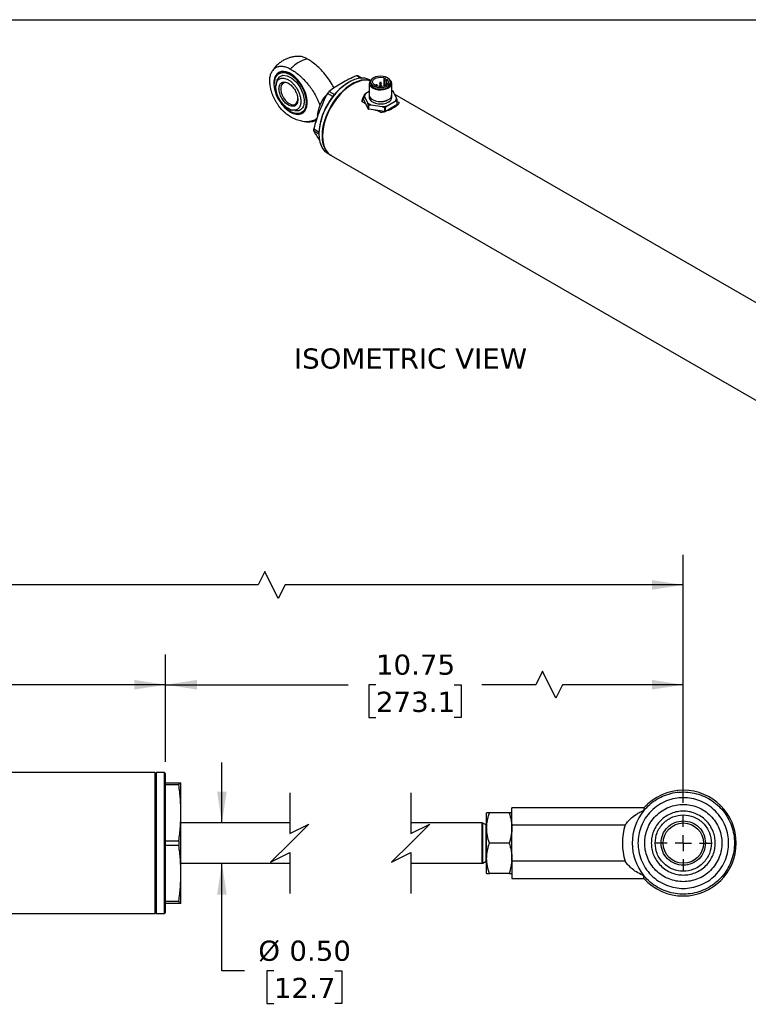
# Model space of a CAD drawing. Header units: inches. Extents: x 0.7 to 32.2, y 0.7 to 24.8.
# Tile 4 of 5: x 17.3 to 26.3, y 12.5 to 24.8. Entities that reach past the tile are written whole.
import ezdxf

# ---------------------------------------------------------------- set-up
doc = ezdxf.new("R2010")
doc.units = ezdxf.units.IN
doc.header["$LTSCALE"] = 3
doc.header["$MEASUREMENT"] = 0
doc.linetypes.add('SLD-Center', pattern=[0.75, 0.6, -0.05, 0.05, -0.05])
doc.linetypes.add('SLD-Solid', pattern=[0])
doc.layers.add('CENTER', color=40, linetype='SLD-Center')
doc.layers.add('DIMENSIONS', color=140, linetype='SLD-Solid', lineweight=25)
doc.layers.add('TEXT', color=140, linetype='SLD-Solid', lineweight=25)
doc.styles.add('SLDTEXTSTYLE0', font='VERDANA.TTF')
doc.dimstyles.new('SLDDIMSTYLE0', dxfattribs={"dimtxt": 0.254883, "dimasz": 0.39, "dimexe": 0, "dimexo": 0.0625, "dimgap": 0.063721, "dimtad": 0, "dimtih": 1, "dimtoh": 1, "dimrnd": 1e-09, "dimzin": 12, "dimdsep": 46, "dimtxsty": 'SLDTEXTSTYLE0', "dimsah": 1, "dimcen": 0.09, "dimadec": 0, "dimazin": 3, "dimtfac": 1, "dimtofl": 0, "dimtmove": 0, "dimatfit": 3, "dimfxl": 0, "dimfrac": 2, "dimtolj": 1, "dimtzin": 12, "dimarcsym": 0})
doc.dimstyles.new('SLDDIMSTYLE1', dxfattribs={"dimtxt": 0.254883, "dimasz": 0.39, "dimexe": 0, "dimexo": 0.0625, "dimgap": 0.063721, "dimtad": 0, "dimtih": 1, "dimtoh": 1, "dimrnd": 1e-09, "dimzin": 4, "dimdsep": 46, "dimtxsty": 'SLDTEXTSTYLE0', "dimsah": 1, "dimcen": 0.09, "dimadec": 0, "dimazin": 1, "dimtfac": 1, "dimtofl": 0, "dimtmove": 0, "dimatfit": 3, "dimfxl": 0, "dimfrac": 2, "dimtolj": 1, "dimtzin": 12, "dimarcsym": 0})
doc.dimstyles.new('SLDDIMSTYLE5', dxfattribs={"dimtxt": 0.254883, "dimasz": 0.39, "dimexe": 0, "dimexo": 0.0625, "dimgap": 0.063721, "dimtad": 0, "dimtih": 1, "dimtoh": 1, "dimrnd": 1e-09, "dimzin": 0, "dimdsep": 46, "dimtxsty": 'SLDTEXTSTYLE0', "dimsah": 1, "dimcen": 0.09, "dimadec": 0, "dimazin": 0, "dimtfac": 1, "dimtmove": 0, "dimatfit": 0, "dimfxl": 0, "dimfrac": 2, "dimtolj": 1, "dimtzin": 12, "dimarcsym": 0})

# ---------------------------------------------------------------- blocks, each defined once
blk = doc.blocks.new('_D')
at = {"layer": 'DIMENSIONS'}
for p, q in [((19.074, 15.543), (19.074, 16.873)), ((25.492, 15.034), (25.492, 16.873)), ((23.745, 16.665), (23.662, 16.498)), ((23.912, 16.332), (23.745, 16.665)), ((19.074, 16.498), (21.335, 16.498)), ((21.681, 16.498), (21.595, 16.498)), ((21.595, 16.498), (21.595, 16.093)), ((22.65, 16.498), (22.736, 16.498)), ((22.736, 16.498), (22.736, 16.093)), ((23.662, 16.498), (22.996, 16.498)), ((23.995, 16.498), (23.912, 16.332)), ((25.492, 16.498), (23.995, 16.498)), ((21.595, 16.093), (21.681, 16.093)), ((22.736, 16.093), (22.65, 16.093))]:
    blk.add_line(p, q, dxfattribs=at)
for points in [[(19.074, 16.498), (19.464, 16.438), (19.464, 16.558)], [(25.492, 16.498), (25.102, 16.558), (25.102, 16.438)]]:
    blk.add_solid(points, dxfattribs=at)
at = {"layer": 'DIMENSIONS', "char_height": 0.25, "attachment_point": 1, "style": 'SLDTEXTSTYLE0'}
for s, insert in [('10.75', (21.681, 16.873)), ('273.1', (21.681, 16.411))]:
    blk.add_mtext(s, dxfattribs=dict(at, insert=insert))
blk = doc.blocks.new('_D_1')
at = {"layer": 'DIMENSIONS'}
for p, q in [((5.574, 15.543), (5.574, 16.873)), ((19.074, 15.543), (19.074, 16.873)), ((5.574, 16.498), (11.711, 16.498)), ((12.056, 16.498), (11.97, 16.498)), ((11.97, 16.498), (11.97, 16.093)), ((13.025, 16.498), (13.111, 16.498)), ((13.111, 16.498), (13.111, 16.093)), ((19.074, 16.498), (13.371, 16.498)), ((11.97, 16.093), (12.056, 16.093)), ((13.111, 16.093), (13.025, 16.093))]:
    blk.add_line(p, q, dxfattribs=at)
for points in [[(5.574, 16.498), (5.964, 16.438), (5.964, 16.558)], [(19.074, 16.498), (18.684, 16.558), (18.684, 16.438)]]:
    blk.add_solid(points, dxfattribs=at)
at = {"layer": 'DIMENSIONS', "char_height": 0.25, "attachment_point": 1, "style": 'SLDTEXTSTYLE0'}
for s, insert in [('13.50', (12.056, 16.873)), ('342.9', (12.056, 16.411))]:
    blk.add_mtext(s, dxfattribs=dict(at, insert=insert))
blk = doc.blocks.new('_D_5')
at = {"layer": 'DIMENSIONS'}
for p, q in [((19.772, 14.783), (19.772, 15.533)), ((19.772, 12.949), (19.772, 14.284)), ((20.052, 12.949), (19.772, 12.949)), ((20.416, 12.949), (20.33, 12.949)), ((20.33, 12.949), (20.33, 12.544)), ((21.173, 12.949), (21.259, 12.949)), ((21.259, 12.949), (21.259, 12.544)), ((20.33, 12.544), (20.416, 12.544)), ((21.259, 12.544), (21.173, 12.544))]:
    blk.add_line(p, q, dxfattribs=at)
for points in [[(19.772, 14.783), (19.832, 15.173), (19.712, 15.173)], [(19.772, 14.284), (19.712, 13.894), (19.832, 13.894)]]:
    blk.add_solid(points, dxfattribs=at)
at = {"layer": 'DIMENSIONS', "char_height": 0.25, "attachment_point": 1, "style": 'SLDTEXTSTYLE0'}
for s, insert in [('%%c', (20.223, 13.323)), ('0.50', (20.608, 13.323)), ('12.7', (20.416, 12.861))]:
    blk.add_mtext(s, dxfattribs=dict(at, insert=insert))
blk = doc.blocks.new('_D_6')
at = {"layer": 'DIMENSIONS'}
for p, q in [((4.134, 15.034), (4.134, 18.112)), ((25.492, 15.034), (25.492, 18.112)), ((20.304, 17.903), (20.221, 17.737)), ((20.471, 17.57), (20.304, 17.903)), ((4.134, 17.737), (14.453, 17.737)), ((14.799, 17.737), (14.713, 17.737)), ((14.713, 17.737), (14.713, 17.331)), ((15.768, 17.737), (15.854, 17.737)), ((15.854, 17.737), (15.854, 17.331)), ((20.221, 17.737), (16.113, 17.737)), ((20.554, 17.737), (20.471, 17.57)), ((25.492, 17.737), (20.554, 17.737)), ((14.713, 17.331), (14.799, 17.331)), ((15.854, 17.331), (15.768, 17.331))]:
    blk.add_line(p, q, dxfattribs=at)
for points in [[(4.134, 17.737), (4.524, 17.677), (4.524, 17.797)], [(25.492, 17.737), (25.102, 17.797), (25.102, 17.677)]]:
    blk.add_solid(points, dxfattribs=at)
at = {"layer": 'DIMENSIONS', "char_height": 0.25, "attachment_point": 1, "style": 'SLDTEXTSTYLE0'}
for s, insert in [('25.69', (14.799, 18.111)), ('652.6', (14.799, 17.649))]:
    blk.add_mtext(s, dxfattribs=dict(at, insert=insert))
blk = doc.blocks.new('SW_CENTERMARKSYMBOL_1')
at = {"layer": 'CENTER', "color": 0}
for p, q in [((0, 0.2), (0, 0.35)), ((-0.2, 0), (-0.351, 0)), ((0, 0), (-0.1, 0)), ((0, 0), (0, 0.1)), ((0, 0), (0, -0.1)), ((0, 0), (0.1, 0)), ((0.2, 0), (0.35, 0)), ((0, -0.2), (0, -0.351))]:
    blk.add_line(p, q, dxfattribs=at)

msp = doc.modelspace()

# ---------------------------------------------------------------- linework, layer by layer
for p, q in [((20.421, 23.96), (20.421, 23.954)), ((21.346, 23.975), (21.339, 23.971)), ((21.493, 24.024), (21.44, 24.055)), ((21.461, 24.053), (21.509, 24.025)), ((21.599, 23.96), (21.599, 23.815)), ((21.614, 23.997), (21.608, 24.001)), ((21.615, 23.978), (21.615, 23.96)), ((21.729, 23.963), (21.729, 23.934)), ((21.748, 23.934), (21.748, 23.963)), ((21.799, 24.023), (21.778, 24.011)), ((21.778, 24.011), (21.795, 24.001)), ((21.778, 24.011), (21.778, 23.926)), ((21.795, 24.001), (21.816, 24.013)), ((21.795, 23.94), (21.795, 24.001)), ((21.816, 23.943), (21.816, 24.013)), ((21.861, 23.96), (21.861, 23.978)), ((21.877, 23.815), (21.877, 23.96)), ((21.146, 23.795), (21.079, 23.833)), ((21.1, 23.859), (21.166, 23.821)), ((21.599, 23.859), (21.555, 23.834)), ((21.679, 23.934), (21.679, 23.932)), ((21.697, 23.926), (21.697, 23.934)), ((21.729, 23.934), (21.729, 23.921)), ((21.748, 23.921), (21.748, 23.934)), ((21.779, 23.934), (21.779, 23.926)), ((21.798, 23.932), (21.798, 23.934)), ((21.896, 23.861), (21.877, 23.871)), ((21.901, 23.854), (21.877, 23.868)), ((21.938, 23.775), (21.901, 23.854)), ((21.048, 23.795), (21.071, 23.816)), ((21.058, 23.789), (21.048, 23.795)), ((21.554, 23.707), (21.51, 23.732)), ((21.531, 23.756), (21.531, 23.804)), ((21.583, 23.645), (21.531, 23.756)), ((21.538, 23.798), (21.575, 23.719)), ((21.598, 23.815), (21.598, 23.786)), ((21.821, 23.681), (21.921, 23.739)), ((21.879, 23.786), (21.879, 23.815)), ((27.274, 20.73), (21.915, 23.823)), ((21.941, 23.741), (21.941, 23.692)), ((21.945, 23.701), (21.945, 23.749)), ((21.945, 23.737), (21.966, 23.725)), ((20.619, 23.611), (20.625, 23.607)), ((21.583, 23.693), (21.583, 23.645)), ((21.593, 23.639), (21.593, 23.687)), ((21.786, 23.609), (21.593, 23.639)), ((21.621, 23.692), (21.758, 23.671)), ((21.744, 23.597), (21.701, 23.622)), ((21.786, 23.657), (21.786, 23.609)), ((21.941, 23.692), (21.8, 23.611)), ((21.8, 23.611), (21.8, 23.659)), ((20.96, 23.556), (20.957, 23.558)), ((20.959, 23.553), (20.957, 23.558)), ((20.91, 23.395), (20.975, 23.358)), ((20.974, 23.33), (20.91, 23.367)), ((20.974, 23.339), (20.974, 23.332)), ((21.083, 23.091), (21.121, 23.069)), ((21.128, 23.065), (26.749, 19.82)), ((18.944, 15.408), (6.89, 15.408)), ((18.959, 15.408), (18.944, 15.393)), ((18.944, 13.658), (18.944, 15.408)), ((19.059, 15.408), (18.959, 15.408)), ((18.959, 13.658), (18.959, 15.408)), ((19.074, 15.393), (19.059, 15.408)), ((19.059, 13.658), (19.059, 15.408)), ((19.074, 13.673), (19.074, 15.393)), ((19.074, 15.283), (19.237, 15.283)), ((19.237, 15.283), (19.264, 15.283)), ((19.237, 15.283), (19.237, 15.255)), ((19.264, 14.908), (19.264, 15.283)), ((19.237, 15.255), (19.074, 15.255)), ((19.264, 14.158), (19.264, 14.908)), ((23.088, 14.908), (23.054, 14.908)), ((23.054, 14.721), (23.054, 14.908)), ((23.333, 14.908), (23.088, 14.908)), ((23.367, 14.908), (23.333, 14.908)), ((25.003, 14.971), (23.367, 14.971)), ((23.367, 14.759), (23.367, 14.971)), ((25.003, 14.971), (25.003, 14.938)), ((20.612, 14.783), (19.264, 14.783)), ((23, 14.783), (22.112, 14.783)), ((23, 14.284), (23, 14.783)), ((23.046, 14.758), (23.008, 14.781)), ((23.008, 14.533), (23.008, 14.781)), ((23.054, 14.758), (23.046, 14.758)), ((23.046, 14.533), (23.046, 14.758)), ((23.054, 14.346), (23.054, 14.721)), ((23.367, 14.759), (24.771, 14.759)), ((23.367, 14.308), (23.367, 14.759)), ((19.074, 14.562), (19.237, 14.562)), ((19.237, 14.562), (19.237, 14.505)), ((19.237, 14.505), (19.074, 14.505)), ((23.008, 14.286), (23.008, 14.533)), ((23.046, 14.308), (23.046, 14.533)), ((23.333, 14.533), (23.088, 14.533)), ((23.008, 14.286), (23.046, 14.308)), ((23.046, 14.308), (23.054, 14.308)), ((23.054, 14.158), (23.054, 14.346)), ((23.367, 14.308), (23.367, 14.096)), ((24.771, 14.308), (23.367, 14.308)), ((19.264, 14.284), (20.612, 14.284)), ((22.112, 14.284), (23, 14.284)), ((19.264, 13.783), (19.264, 14.158)), ((23.054, 14.158), (23.088, 14.158)), ((23.333, 14.158), (23.088, 14.158)), ((23.333, 14.158), (23.367, 14.158)), ((23.367, 14.096), (25.003, 14.096)), ((25.003, 14.096), (25.003, 14.129)), ((19.074, 13.812), (19.237, 13.812)), ((19.237, 13.812), (19.237, 13.783)), ((19.237, 13.783), (19.074, 13.783)), ((19.264, 13.783), (19.237, 13.783)), ((5.694, 13.658), (18.944, 13.658)), ((18.944, 13.673), (18.959, 13.658)), ((18.959, 13.658), (19.059, 13.658)), ((19.059, 13.658), (19.074, 13.673))]:
    msp.add_line(p, q)
at = {"flags": 128}
for points in [[(20.622, 23.602), (20.657, 23.585), (20.691, 23.576), (20.723, 23.574), (20.752, 23.58), (20.778, 23.594), (20.798, 23.614), (20.814, 23.641), (20.824, 23.674), (20.829, 23.712), (20.827, 23.753), (20.82, 23.797), (20.807, 23.842), (20.789, 23.887), (20.765, 23.931), (20.738, 23.972), (20.707, 24.009), (20.674, 24.042), (20.64, 24.069), (20.605, 24.089), (20.57, 24.102), (20.537, 24.108), (20.506, 24.106), (20.479, 24.096), (20.456, 24.079), (20.438, 24.055), (20.425, 24.025), (20.417, 23.99), (20.416, 23.95), (20.42, 23.907), (20.43, 23.863), (20.446, 23.817), (20.467, 23.773), (20.492, 23.73), (20.521, 23.691), (20.553, 23.656), (20.587, 23.626), (20.622, 23.602)], [(20.625, 24.078), (20.599, 24.091), (20.566, 24.102), (20.534, 24.106), (20.504, 24.102), (20.478, 24.091), (20.456, 24.072), (20.44, 24.047), (20.428, 24.016), (20.422, 23.98), (20.421, 23.96)], [(20.619, 24.068), (20.654, 24.044), (20.687, 24.015), (20.718, 23.98), (20.747, 23.941), (20.771, 23.899), (20.791, 23.855), (20.805, 23.81), (20.814, 23.766), (20.817, 23.725), (20.814, 23.687), (20.805, 23.654), (20.791, 23.626), (20.771, 23.605), (20.747, 23.591), (20.718, 23.584), (20.687, 23.585), (20.654, 23.594), (20.619, 23.611), (20.585, 23.634), (20.552, 23.664), (20.52, 23.699), (20.492, 23.738), (20.468, 23.78), (20.448, 23.824), (20.433, 23.868), (20.424, 23.912), (20.421, 23.954), (20.424, 23.991), (20.433, 24.025), (20.448, 24.052), (20.468, 24.074), (20.492, 24.088), (20.52, 24.094), (20.552, 24.093), (20.585, 24.084), (20.619, 24.068)], [(20.456, 23.996), (20.457, 23.999), (20.485, 24.041), (20.528, 24.061), (20.582, 24.055), (20.639, 24.025), (20.695, 23.975), (20.742, 23.908), (20.775, 23.835), (20.791, 23.761), (20.792, 23.74), (20.792, 23.74)], [(20.606, 23.955), (20.581, 23.966), (20.557, 23.969), (20.536, 23.964), (20.519, 23.952), (20.507, 23.933), (20.501, 23.908), (20.501, 23.878), (20.507, 23.846), (20.519, 23.813), (20.536, 23.781), (20.557, 23.752), (20.581, 23.727), (20.606, 23.709), (20.632, 23.698), (20.656, 23.695), (20.677, 23.699), (20.694, 23.712), (20.706, 23.731), (20.712, 23.756), (20.713, 23.77)], [(21.608, 24.001), (21.582, 24.013), (21.545, 24.023), (21.504, 24.025), (21.46, 24.02), (21.415, 24.007), (21.369, 23.987), (21.322, 23.96), (21.276, 23.927), (21.231, 23.887), (21.188, 23.843), (21.147, 23.793), (21.109, 23.74), (21.075, 23.683), (21.045, 23.624), (21.02, 23.565), (21.001, 23.504), (20.986, 23.445), (20.977, 23.387), (20.974, 23.332), (20.977, 23.28), (20.986, 23.232), (21.001, 23.189), (21.02, 23.152), (21.045, 23.121), (21.075, 23.096), (21.083, 23.091)], [(21.612, 23.994), (21.583, 24.001), (21.542, 24.003), (21.499, 23.998), (21.453, 23.985), (21.407, 23.965), (21.361, 23.938), (21.314, 23.905), (21.269, 23.865), (21.226, 23.82), (21.185, 23.771), (21.147, 23.718), (21.113, 23.661), (21.084, 23.602), (21.059, 23.543), (21.039, 23.482), (21.024, 23.423), (21.016, 23.365), (21.013, 23.31), (21.016, 23.257), (21.024, 23.21), (21.039, 23.167), (21.059, 23.13), (21.084, 23.098), (21.113, 23.074), (21.125, 23.067)], [(21.611, 23.992), (21.589, 23.997), (21.548, 23.999), (21.505, 23.994), (21.46, 23.981), (21.414, 23.961), (21.367, 23.935), (21.321, 23.901), (21.276, 23.862), (21.232, 23.817), (21.191, 23.767), (21.154, 23.714), (21.12, 23.657), (21.09, 23.599), (21.065, 23.539), (21.045, 23.479), (21.031, 23.419), (21.022, 23.361), (21.019, 23.306), (21.022, 23.254), (21.031, 23.206), (21.045, 23.163), (21.065, 23.126), (21.09, 23.095), (21.12, 23.07), (21.128, 23.065)], [(21.628, 24.009), (21.61, 23.992), (21.6, 23.972), (21.599, 23.952), (21.607, 23.933), (21.623, 23.915), (21.646, 23.9), (21.675, 23.888), (21.708, 23.881), (21.742, 23.879), (21.777, 23.883), (21.809, 23.891), (21.837, 23.903)], [(21.825, 23.928), (21.844, 23.942), (21.857, 23.959), (21.861, 23.978), (21.857, 23.996), (21.844, 24.013), (21.825, 24.028), (21.8, 24.039), (21.77, 24.046), (21.738, 24.049), (21.706, 24.046), (21.677, 24.039), (21.651, 24.028), (21.632, 24.013), (21.619, 23.996), (21.615, 23.978), (21.619, 23.959), (21.632, 23.942), (21.651, 23.928), (21.677, 23.916), (21.706, 23.909), (21.738, 23.907), (21.77, 23.909), (21.8, 23.916), (21.825, 23.928)], [(21.615, 23.96), (21.619, 23.942), (21.632, 23.924), (21.651, 23.91), (21.677, 23.898), (21.706, 23.891), (21.738, 23.889), (21.77, 23.891), (21.8, 23.898), (21.825, 23.91)], [(21.816, 24.013), (21.83, 23.998), (21.837, 23.981), (21.834, 23.964), (21.823, 23.948), (21.804, 23.935), (21.779, 23.926), (21.75, 23.921), (21.72, 23.922), (21.692, 23.927), (21.668, 23.938), (21.651, 23.951), (21.641, 23.968), (21.64, 23.985), (21.648, 24.001), (21.664, 24.016), (21.687, 24.027), (21.715, 24.033), (21.744, 24.035), (21.773, 24.031), (21.799, 24.023)], [(21.731, 23.959), (21.729, 23.961), (21.729, 23.963)], [(21.748, 23.963), (21.748, 23.963), (21.747, 23.961), (21.745, 23.959), (21.742, 23.958), (21.738, 23.958), (21.734, 23.958), (21.731, 23.959)], [(21.837, 23.903), (21.858, 23.919), (21.872, 23.937), (21.877, 23.957), (21.874, 23.977), (21.862, 23.996), (21.848, 24.009)], [(21.599, 23.826), (21.598, 23.808), (21.606, 23.788), (21.622, 23.77), (21.645, 23.754), (21.674, 23.743), (21.707, 23.736), (21.743, 23.734), (21.777, 23.737), (21.81, 23.745), (21.837, 23.758)], [(21.68, 23.932), (21.679, 23.932), (21.679, 23.934)], [(21.697, 23.934), (21.697, 23.934), (21.697, 23.932), (21.695, 23.931), (21.692, 23.929), (21.688, 23.929), (21.687, 23.929)], [(21.748, 23.934), (21.748, 23.934), (21.747, 23.932), (21.745, 23.931), (21.742, 23.929), (21.738, 23.929), (21.734, 23.929), (21.731, 23.931), (21.729, 23.932), (21.729, 23.934)], [(21.782, 23.931), (21.779, 23.932), (21.779, 23.934)], [(20.625, 23.607), (20.634, 23.603), (20.668, 23.588), (20.701, 23.58), (20.732, 23.581), (20.76, 23.588), (20.784, 23.603), (20.803, 23.625), (20.817, 23.653), (20.826, 23.687), (20.829, 23.725)], [(21.598, 23.786), (21.598, 23.779), (21.606, 23.759), (21.622, 23.741), (21.645, 23.725), (21.674, 23.714), (21.707, 23.707), (21.743, 23.705), (21.777, 23.708), (21.81, 23.716), (21.837, 23.729)], [(21.599, 23.815), (21.599, 23.808), (21.607, 23.788), (21.623, 23.77), (21.646, 23.755), (21.675, 23.744), (21.708, 23.737), (21.742, 23.735), (21.777, 23.738), (21.809, 23.746), (21.837, 23.758)]]:
    msp.add_lwpolyline(points, dxfattribs=at)
msp.add_circle((25.492, 14.533), 0.25)
for centre, radius, start, end in [((20.973, 23.812), 0.479, 120.6902, 137.0439), ((20.868, 23.993), 0.27, 97.2121, 121.2266), ((21.763, 23.305), 0.789, 122.4546, 177.5508), ((21.432, 23.85), 0.205, 81.9467, 87.8343), ((21.8, 23.966), 0.0617, 294.3096, 354.3702), ((21.732, 23.329), 0.825, 140.0404, 142.3705), ((21.788, 23.943), 0.0144, 242.664, 272.6026), ((21.794, 23.935), 0.00371, 317.8668, 358.5918), ((21.813, 23.818), 0.0645, 291.8525, 7.1391), ((21.602, 23.725), 0.0924, 140.5954, 175.5284), ((21.612, 23.772), 0.0868, 151.9996, 156.1309), ((21.811, 23.82), 0.0671, 292.8864, 355.7934), ((21.811, 23.791), 0.0677, 292.8864, 355.7934), ((21.866, 23.781), 0.0856, 331.975, 338.228), ((21.688, 23.863), 0.2, 238.2297, 241.7756), ((21.688, 23.815), 0.2, 238.2297, 241.7756), ((21.741, 23.998), 0.344, 277.5559, 280.0302), ((21.74, 23.951), 0.346, 277.5596, 279.2682), ((21.866, 23.733), 0.0856, 331.975, 338.228), ((21.39, 23.381), 0.481, 178.3307, 181.6693), ((25.492, 14.533), 0.656, 90.0001, 138.1701), ((25.492, 14.533), 0.656, 270, 90), ((25.492, 14.533), 0.634, 140.3905, 219.6095), ((23, 14.768), 0.015, 59.9972, 90.0022), ((25.492, 14.533), 0.755, 162.6287, 197.3713), ((23, 14.299), 0.015, 269.9972, 300.0031), ((25.492, 14.533), 0.656, 221.8299, 269.9999)]:
    msp.add_arc(centre, radius, start, end)
for points, knots in [([(20.714, 24.295), (20.701, 24.294), (20.68, 24.293), (20.647, 24.288), (20.614, 24.279), (20.575, 24.266), (20.535, 24.246), (20.496, 24.221), (20.458, 24.19), (20.423, 24.153), (20.405, 24.125), (20.395, 24.111)], [0, 0, 0, 0, 0.103231, 0.163008, 0.26305, 0.369366, 0.485399, 0.6083, 0.736452, 0.868464, 1, 1, 1, 1]), ([(20.834, 24.261), (20.82, 24.268), (20.791, 24.283), (20.75, 24.295), (20.725, 24.295), (20.714, 24.295)], [0, 0, 0, 0, 0.340027, 0.689914, 1, 1, 1, 1]), ([(21.161, 23.901), (21.151, 23.921), (21.126, 23.967), (21.079, 24.037), (21.021, 24.108), (20.957, 24.172), (20.895, 24.223), (20.853, 24.249), (20.834, 24.261)], [0, 0, 0, 0, 0.12433, 0.301267, 0.483229, 0.663799, 0.848688, 1, 1, 1, 1]), ([(20.622, 23.544), (20.605, 23.554), (20.589, 23.565), (20.564, 23.585), (20.556, 23.592), (20.54, 23.607), (20.532, 23.615), (20.508, 23.64), (20.493, 23.657), (20.472, 23.686), (20.466, 23.696), (20.453, 23.716), (20.446, 23.726), (20.428, 23.756), (20.418, 23.778), (20.404, 23.81), (20.399, 23.821), (20.391, 23.843), (20.384, 23.864), (20.379, 23.886), (20.374, 23.907), (20.372, 23.918), (20.367, 23.95), (20.365, 23.97), (20.365, 23.999), (20.365, 24.009), (20.367, 24.027), (20.368, 24.036), (20.373, 24.062), (20.378, 24.077), (20.388, 24.099), (20.391, 24.106), (20.399, 24.118), (20.404, 24.124), (20.418, 24.14), (20.428, 24.149), (20.452, 24.163), (20.465, 24.168), (20.486, 24.172), (20.493, 24.173), (20.508, 24.173), (20.516, 24.173), (20.539, 24.171), (20.555, 24.167), (20.588, 24.156), (20.605, 24.148), (20.622, 24.138)], [0, 0, 0, 0, 0.0625, 0.0625, 0.09375, 0.09375, 0.125, 0.125, 0.1875, 0.1875, 0.21875, 0.21875, 0.25, 0.25, 0.3125, 0.3125, 0.34375, 0.34375, 0.375, 0.40625, 0.40625, 0.4375, 0.4375, 0.5, 0.5, 0.53125, 0.53125, 0.5625, 0.5625, 0.625, 0.625, 0.65625, 0.65625, 0.6875, 0.6875, 0.75, 0.75, 0.8125, 0.8125, 0.84375, 0.84375, 0.875, 0.875, 0.9375, 0.9375, 1, 1, 1, 1]), ([(20.622, 24.138), (20.66, 24.116), (20.697, 24.09), (20.743, 24.05), (20.752, 24.041), (20.77, 24.024), (20.778, 24.016), (20.804, 23.989), (20.821, 23.97), (20.846, 23.94), (20.854, 23.93), (20.869, 23.909), (20.877, 23.898), (20.9, 23.865), (20.914, 23.843), (20.933, 23.808), (20.94, 23.797), (20.952, 23.773), (20.957, 23.761), (20.968, 23.737), (20.972, 23.725), (20.981, 23.701), (20.984, 23.688), (20.987, 23.676)], [0, 0, 0, 0, 0.25, 0.25, 0.3125, 0.3125, 0.375, 0.375, 0.5, 0.5, 0.5625, 0.5625, 0.625, 0.625, 0.75, 0.75, 0.8125, 0.8125, 0.875, 0.875, 0.9375, 0.9375, 1, 1, 1, 1]), ([(20.441, 23.915), (20.441, 23.917), (20.441, 23.921), (20.441, 23.927), (20.442, 23.933), (20.442, 23.939), (20.443, 23.944), (20.444, 23.95), (20.445, 23.955), (20.447, 23.96), (20.448, 23.965), (20.45, 23.97), (20.455, 23.982), (20.465, 24), (20.485, 24.016), (20.51, 24.026), (20.537, 24.026), (20.566, 24.019), (20.595, 24.006), (20.625, 23.986), (20.654, 23.96), (20.681, 23.927), (20.702, 23.895), (20.716, 23.869), (20.726, 23.848), (20.734, 23.828), (20.74, 23.808), (20.745, 23.789), (20.748, 23.773), (20.749, 23.761), (20.75, 23.753), (20.751, 23.744), (20.751, 23.739), (20.751, 23.736)], [0, 0, 0, 0, 0.01089, 0.02177, 0.032645, 0.043522, 0.054405, 0.065299, 0.07621, 0.087143, 0.098102, 0.109093, 0.12012, 0.184274, 0.250051, 0.31345, 0.37998, 0.437402, 0.499924, 0.558154, 0.619872, 0.684155, 0.749803, 0.785243, 0.815538, 0.850497, 0.879904, 0.911187, 0.941695, 0.956969, 0.97133, 0.985795, 1, 1, 1, 1]), ([(20.456, 23.996), (20.453, 23.986), (20.446, 23.967), (20.444, 23.946), (20.443, 23.935)], [0, 0, 0, 0, 0.473198, 1, 1, 1, 1]), ([(20.479, 23.893), (20.479, 23.911), (20.482, 23.927), (20.494, 23.953), (20.502, 23.963), (20.524, 23.975), (20.537, 23.978), (20.565, 23.975), (20.58, 23.97), (20.596, 23.961)], [0, 0, 0, 0, 0.25, 0.25, 0.5, 0.5, 0.75, 0.75, 1, 1, 1, 1]), ([(20.596, 23.961), (20.611, 23.952), (20.626, 23.94), (20.655, 23.91), (20.668, 23.892), (20.689, 23.855), (20.698, 23.835), (20.71, 23.795), (20.713, 23.776), (20.713, 23.758)], [0, 0, 0, 0, 0.25, 0.25, 0.5, 0.5, 0.75, 0.75, 1, 1, 1, 1]), ([(21.259, 23.964), (21.23, 23.947), (21.203, 23.93), (21.15, 23.895), (21.125, 23.877), (21.1, 23.859)], [0, 0, 0, 0, 0.5, 0.5, 1, 1, 1, 1]), ([(21.44, 24.055), (21.408, 24.041), (21.377, 24.026), (21.316, 23.996), (21.287, 23.98), (21.259, 23.964)], [0, 0, 0, 0, 0.5, 0.5, 1, 1, 1, 1]), ([(21.738, 23.971), (21.737, 23.971), (21.735, 23.971), (21.733, 23.97), (21.731, 23.969), (21.729, 23.967), (21.729, 23.965), (21.729, 23.964), (21.729, 23.963)], [0, 0, 0, 0, 0.273865, 0.382471, 0.563473, 0.748492, 0.938732, 1, 1, 1, 1]), ([(21.736, 23.97), (21.735, 23.969), (21.735, 23.969), (21.735, 23.968), (21.735, 23.967), (21.736, 23.966), (21.737, 23.966), (21.739, 23.966), (21.74, 23.966), (21.741, 23.967)], [0, 0, 0, 0, 0.25, 0.25, 0.5, 0.5, 0.75, 0.75, 1, 1, 1, 1]), ([(21.741, 23.967), (21.742, 23.968), (21.742, 23.969), (21.739, 23.97), (21.737, 23.97), (21.736, 23.97)], [0, 0, 0, 0, 0.5, 0.5, 1, 1, 1, 1]), ([(21.747, 23.963), (21.747, 23.964), (21.747, 23.966), (21.746, 23.968), (21.744, 23.97), (21.741, 23.971), (21.739, 23.971), (21.738, 23.971)], [0, 0, 0, 0, 0.138057, 0.358156, 0.576888, 0.738462, 1, 1, 1, 1]), ([(20.751, 23.736), (20.751, 23.735), (20.751, 23.731), (20.75, 23.726), (20.75, 23.72), (20.749, 23.713), (20.748, 23.703), (20.745, 23.69), (20.74, 23.677), (20.734, 23.664), (20.726, 23.653), (20.716, 23.643), (20.702, 23.633), (20.681, 23.626), (20.654, 23.625), (20.625, 23.632), (20.595, 23.646), (20.566, 23.666), (20.537, 23.693), (20.51, 23.725), (20.485, 23.763), (20.465, 23.802), (20.454, 23.834), (20.448, 23.856), (20.446, 23.868), (20.444, 23.88), (20.442, 23.892), (20.441, 23.904), (20.441, 23.911), (20.441, 23.915)], [0, 0, 0, 0, 0.009489, 0.018952, 0.028671, 0.043032, 0.058308, 0.088816, 0.120099, 0.149505, 0.184466, 0.214759, 0.250202, 0.31585, 0.380134, 0.441853, 0.500083, 0.562606, 0.620029, 0.686558, 0.749959, 0.815736, 0.879892, 0.900078, 0.920156, 0.940155, 0.960108, 0.980045, 1, 1, 1, 1]), ([(20.713, 23.758), (20.713, 23.741), (20.71, 23.725), (20.698, 23.699), (20.689, 23.689), (20.668, 23.676), (20.655, 23.674), (20.626, 23.677), (20.611, 23.682), (20.58, 23.7), (20.565, 23.712), (20.537, 23.742), (20.524, 23.759), (20.502, 23.797), (20.494, 23.817), (20.482, 23.856), (20.479, 23.876), (20.479, 23.893)], [0, 0, 0, 0, 0.125, 0.125, 0.25, 0.25, 0.375, 0.375, 0.5, 0.5, 0.625, 0.625, 0.75, 0.75, 0.875, 0.875, 1, 1, 1, 1]), ([(21.079, 23.833), (21.062, 23.799), (21.045, 23.764), (21.013, 23.693), (20.997, 23.657), (20.983, 23.621)], [0, 0, 0, 0, 0.5, 0.5, 1, 1, 1, 1]), ([(21.555, 23.834), (21.553, 23.833), (21.551, 23.832), (21.547, 23.829), (21.545, 23.827), (21.542, 23.824), (21.54, 23.822), (21.537, 23.819), (21.536, 23.818), (21.535, 23.815), (21.535, 23.814), (21.535, 23.813)], [0, 0, 0, 0, 0.25, 0.25, 0.5, 0.5, 0.75, 0.75, 0.875, 0.875, 1, 1, 1, 1]), ([(21.555, 23.834), (21.554, 23.833), (21.552, 23.83), (21.55, 23.827), (21.548, 23.823), (21.546, 23.82), (21.544, 23.815), (21.542, 23.81), (21.54, 23.804), (21.539, 23.8), (21.538, 23.798)], [0, 0, 0, 0, 0.099898, 0.19975, 0.299663, 0.399741, 0.500089, 0.666927, 0.833401, 1, 1, 1, 1]), ([(21.688, 23.942), (21.687, 23.942), (21.685, 23.942), (21.683, 23.941), (21.681, 23.94), (21.679, 23.938), (21.679, 23.936), (21.679, 23.935), (21.679, 23.934)], [0, 0, 0, 0, 0.273865, 0.382471, 0.563473, 0.748492, 0.938732, 1, 1, 1, 1]), ([(21.685, 23.938), (21.685, 23.938), (21.684, 23.939), (21.684, 23.94), (21.685, 23.94), (21.685, 23.941)], [0, 0, 0, 0, 0.5, 0.5, 1, 1, 1, 1]), ([(21.685, 23.941), (21.686, 23.941), (21.687, 23.941), (21.689, 23.941), (21.69, 23.941), (21.691, 23.941)], [0, 0, 0, 0, 0.5, 0.5, 1, 1, 1, 1]), ([(21.697, 23.934), (21.697, 23.935), (21.697, 23.937), (21.696, 23.939), (21.694, 23.941), (21.691, 23.942), (21.689, 23.942), (21.688, 23.942)], [0, 0, 0, 0, 0.138057, 0.358156, 0.576888, 0.738462, 1, 1, 1, 1]), ([(21.738, 23.942), (21.737, 23.942), (21.735, 23.942), (21.733, 23.941), (21.731, 23.94), (21.729, 23.938), (21.729, 23.936), (21.729, 23.935), (21.729, 23.934)], [0, 0, 0, 0, 0.274081, 0.382773, 0.563917, 0.749083, 0.939473, 1, 1, 1, 1]), ([(21.736, 23.941), (21.734, 23.94), (21.734, 23.939), (21.737, 23.937), (21.739, 23.937), (21.741, 23.938)], [0, 0, 0, 0, 0.5, 0.5, 1, 1, 1, 1]), ([(21.741, 23.938), (21.742, 23.939), (21.742, 23.94), (21.739, 23.941), (21.737, 23.941), (21.736, 23.941)], [0, 0, 0, 0, 0.5, 0.5, 1, 1, 1, 1]), ([(21.747, 23.934), (21.747, 23.935), (21.747, 23.937), (21.746, 23.939), (21.744, 23.941), (21.741, 23.942), (21.739, 23.942), (21.738, 23.942)], [0, 0, 0, 0, 0.13786, 0.358009, 0.576792, 0.738403, 1, 1, 1, 1]), ([(21.788, 23.942), (21.787, 23.942), (21.785, 23.942), (21.783, 23.941), (21.781, 23.94), (21.779, 23.938), (21.779, 23.936), (21.779, 23.935), (21.779, 23.934)], [0, 0, 0, 0, 0.273865, 0.382471, 0.563473, 0.748492, 0.938732, 1, 1, 1, 1]), ([(21.786, 23.938), (21.785, 23.938), (21.785, 23.939), (21.785, 23.94), (21.785, 23.94), (21.786, 23.941)], [0, 0, 0, 0, 0.5, 0.5, 1, 1, 1, 1]), ([(21.786, 23.941), (21.786, 23.941), (21.787, 23.941), (21.789, 23.941), (21.79, 23.941), (21.791, 23.941)], [0, 0, 0, 0, 0.5, 0.5, 1, 1, 1, 1]), ([(21.798, 23.934), (21.798, 23.935), (21.798, 23.937), (21.796, 23.939), (21.794, 23.941), (21.791, 23.942), (21.789, 23.942), (21.788, 23.942)], [0, 0, 0, 0, 0.138057, 0.358156, 0.576888, 0.738462, 1, 1, 1, 1]), ([(21.901, 23.854), (21.9, 23.856), (21.898, 23.86), (21.897, 23.861), (21.896, 23.862)], [0, 0, 0, 0, 0.631063, 1, 1, 1, 1]), ([(20.792, 23.74), (20.791, 23.725), (20.788, 23.688), (20.766, 23.644), (20.727, 23.616), (20.691, 23.618), (20.674, 23.619)], [0, 0, 0, 0, 0.191623, 0.46149, 0.731357, 1, 1, 1, 1]), ([(20.988, 23.685), (20.996, 23.705), (21.005, 23.724), (21.025, 23.761), (21.037, 23.778), (21.048, 23.795)], [0, 0, 0, 0, 0.5, 0.5, 1, 1, 1, 1]), ([(21.51, 23.732), (21.512, 23.752), (21.513, 23.775), (21.529, 23.792), (21.531, 23.795)], [0, 0, 0, 0, 0.857363, 1, 1, 1, 1]), ([(21.531, 23.804), (21.531, 23.805), (21.531, 23.806), (21.532, 23.807), (21.532, 23.807), (21.533, 23.807), (21.533, 23.806), (21.535, 23.804), (21.537, 23.801), (21.538, 23.798)], [0, 0, 0, 0, 0.125, 0.125, 0.25, 0.25, 0.5, 0.5, 1, 1, 1, 1]), ([(21.575, 23.719), (21.576, 23.718), (21.579, 23.716), (21.583, 23.713), (21.587, 23.71), (21.592, 23.707), (21.597, 23.704), (21.604, 23.7), (21.612, 23.696), (21.618, 23.693), (21.621, 23.692)], [0, 0, 0, 0, 0.099898, 0.19975, 0.299663, 0.399741, 0.500089, 0.666927, 0.833401, 1, 1, 1, 1]), ([(21.575, 23.719), (21.576, 23.717), (21.577, 23.715), (21.578, 23.712), (21.579, 23.71), (21.58, 23.706), (21.581, 23.704), (21.582, 23.7), (21.582, 23.698), (21.582, 23.696), (21.583, 23.694), (21.583, 23.693)], [0, 0, 0, 0, 0.25, 0.25, 0.5, 0.5, 0.75, 0.75, 0.875, 0.875, 1, 1, 1, 1]), ([(21.966, 23.725), (21.966, 23.719), (21.964, 23.714), (21.959, 23.705), (21.958, 23.702), (21.953, 23.697), (21.951, 23.694), (21.942, 23.685), (21.935, 23.679), (21.919, 23.667), (21.91, 23.661), (21.889, 23.649), (21.878, 23.643), (21.86, 23.635), (21.854, 23.632), (21.841, 23.626), (21.834, 23.624), (21.821, 23.619), (21.814, 23.616), (21.801, 23.612), (21.794, 23.61), (21.773, 23.603), (21.758, 23.6), (21.744, 23.597)], [0, 0, 0, 0, 0.125, 0.125, 0.1875, 0.1875, 0.25, 0.25, 0.375, 0.375, 0.5, 0.5, 0.625, 0.625, 0.6875, 0.6875, 0.75, 0.75, 0.8125, 0.8125, 0.875, 0.875, 1, 1, 1, 1]), ([(21.921, 23.739), (21.922, 23.74), (21.924, 23.742), (21.926, 23.746), (21.928, 23.749), (21.93, 23.753), (21.932, 23.757), (21.935, 23.762), (21.937, 23.769), (21.937, 23.773), (21.938, 23.775)], [0, 0, 0, 0, 0.099898, 0.19975, 0.299663, 0.399741, 0.500089, 0.666927, 0.833401, 1, 1, 1, 1]), ([(21.921, 23.739), (21.923, 23.74), (21.925, 23.741), (21.929, 23.743), (21.931, 23.743), (21.935, 23.744), (21.937, 23.745), (21.939, 23.744), (21.94, 23.744), (21.941, 23.743), (21.941, 23.742), (21.941, 23.741)], [0, 0, 0, 0, 0.25, 0.25, 0.5, 0.5, 0.75, 0.75, 0.875, 0.875, 1, 1, 1, 1]), ([(21.945, 23.749), (21.945, 23.75), (21.945, 23.752), (21.945, 23.754), (21.944, 23.756), (21.944, 23.76), (21.943, 23.762), (21.941, 23.768), (21.939, 23.772), (21.938, 23.775)], [0, 0, 0, 0, 0.125, 0.125, 0.25, 0.25, 0.5, 0.5, 1, 1, 1, 1]), ([(20.613, 23.638), (20.62, 23.635), (20.629, 23.631), (20.639, 23.628), (20.641, 23.628)], [0, 0, 0, 0, 0.761925, 1, 1, 1, 1]), ([(20.983, 23.621), (20.969, 23.584), (20.956, 23.547), (20.931, 23.472), (20.92, 23.434), (20.91, 23.395)], [0, 0, 0, 0, 0.5, 0.5, 1, 1, 1, 1]), ([(20.957, 23.558), (20.96, 23.58), (20.964, 23.602), (20.974, 23.644), (20.98, 23.665), (20.988, 23.685)], [0, 0, 0, 0, 0.5, 0.5, 1, 1, 1, 1]), ([(21.593, 23.687), (21.593, 23.688), (21.594, 23.689), (21.595, 23.691), (21.596, 23.691), (21.6, 23.692), (21.602, 23.693), (21.61, 23.693), (21.616, 23.693), (21.621, 23.692)], [0, 0, 0, 0, 0.125, 0.125, 0.25, 0.25, 0.5, 0.5, 1, 1, 1, 1]), ([(21.707, 23.621), (21.705, 23.621), (21.698, 23.621), (21.687, 23.623), (21.678, 23.625), (21.673, 23.626)], [0, 0, 0, 0, 0.164821, 0.581826, 1, 1, 1, 1]), ([(21.758, 23.671), (21.76, 23.671), (21.765, 23.671), (21.771, 23.672), (21.777, 23.673), (21.784, 23.673), (21.791, 23.674), (21.801, 23.676), (21.811, 23.678), (21.817, 23.68), (21.821, 23.681)], [0, 0, 0, 0, 0.099898, 0.19975, 0.299663, 0.399741, 0.500089, 0.666927, 0.833401, 1, 1, 1, 1]), ([(21.758, 23.671), (21.761, 23.671), (21.764, 23.67), (21.769, 23.669), (21.771, 23.668), (21.777, 23.666), (21.779, 23.665), (21.783, 23.662), (21.784, 23.661), (21.785, 23.659), (21.786, 23.658), (21.786, 23.657)], [0, 0, 0, 0, 0.25, 0.25, 0.5, 0.5, 0.75, 0.75, 0.875, 0.875, 1, 1, 1, 1]), ([(21.8, 23.659), (21.8, 23.66), (21.801, 23.662), (21.802, 23.664), (21.803, 23.665), (21.805, 23.669), (21.807, 23.671), (21.813, 23.676), (21.817, 23.678), (21.821, 23.681)], [0, 0, 0, 0, 0.125, 0.125, 0.25, 0.25, 0.5, 0.5, 1, 1, 1, 1]), ([(20.95, 23.528), (20.95, 23.527), (20.941, 23.517), (20.913, 23.502), (20.867, 23.485), (20.808, 23.481), (20.745, 23.491), (20.682, 23.512), (20.641, 23.534), (20.622, 23.544)], [0, 0, 0, 0, 0.00853, 0.131347, 0.309289, 0.487374, 0.668624, 0.849899, 1, 1, 1, 1]), ([(20.819, 23.484), (20.829, 23.484), (20.861, 23.483), (20.902, 23.488), (20.931, 23.495), (20.94, 23.497)], [0, 0, 0, 0, 0.251673, 0.774597, 1, 1, 1, 1]), ([(20.91, 23.367), (20.92, 23.349), (20.931, 23.331), (20.956, 23.293), (20.969, 23.273), (20.983, 23.253)], [0, 0, 0, 0, 0.5, 0.5, 1, 1, 1, 1]), ([(19.264, 14.908), (19.263, 14.966), (19.26, 15.082), (19.245, 15.197), (19.237, 15.255)], [0, 0, 0, 0, 0.498587, 1, 1, 1, 1]), ([(25.003, 14.938), (25.027, 14.964), (25.075, 15.017), (25.163, 15.079), (25.259, 15.127), (25.362, 15.158), (25.469, 15.17), (25.576, 15.165), (25.681, 15.142), (25.78, 15.102), (25.872, 15.045), (25.952, 14.974), (26.02, 14.891), (26.072, 14.797), (26.108, 14.696), (26.127, 14.59), (26.127, 14.483), (26.11, 14.377), (26.074, 14.275), (26.023, 14.181), (25.956, 14.097), (25.876, 14.025), (25.785, 13.968), (25.686, 13.926), (25.581, 13.902), (25.474, 13.896), (25.368, 13.908), (25.264, 13.938), (25.168, 13.985), (25.078, 14.047), (25.028, 14.101), (25.003, 14.129)], [0, 0, 0, 0, 0.034422, 0.068843, 0.103265, 0.137686, 0.172108, 0.20653, 0.240951, 0.275373, 0.309794, 0.344216, 0.378638, 0.413059, 0.447481, 0.481903, 0.516324, 0.550746, 0.585167, 0.619589, 0.654011, 0.688432, 0.722854, 0.757276, 0.791697, 0.826119, 0.86054, 0.894962, 0.929384, 0.963805, 1, 1, 1, 1]), ([(26.054, 14.533), (26.052, 14.568), (26.048, 14.638), (26.017, 14.743), (25.965, 14.844), (25.892, 14.934), (25.802, 15.007), (25.701, 15.059), (25.597, 15.089), (25.492, 15.099), (25.387, 15.089), (25.282, 15.059), (25.181, 15.007), (25.091, 14.934), (25.018, 14.844), (24.966, 14.743), (24.935, 14.638), (24.931, 14.568), (24.929, 14.533)], [0, 0, 0, 0, 0.058258, 0.120006, 0.18432, 0.25, 0.315679, 0.379994, 0.441742, 0.5, 0.558258, 0.620005, 0.68432, 0.75, 0.81568, 0.879994, 0.941742, 1, 1, 1, 1]), ([(19.237, 14.562), (19.245, 14.62), (19.26, 14.734), (19.263, 14.85), (19.264, 14.908)], [0, 0, 0, 0, 0.499423, 1, 1, 1, 1]), ([(23.054, 14.721), (23.055, 14.737), (23.056, 14.768), (23.063, 14.815), (23.073, 14.862), (23.083, 14.893), (23.088, 14.908)], [0, 0, 0, 0, 0.245365, 0.492863, 0.745376, 1, 1, 1, 1]), ([(23.333, 14.908), (23.342, 14.878), (23.356, 14.832), (23.365, 14.769), (23.366, 14.737), (23.367, 14.721)], [0, 0, 0, 0, 0.496958, 0.747955, 1, 1, 1, 1]), ([(24.771, 14.759), (24.791, 14.784), (24.83, 14.834), (24.895, 14.884), (24.953, 14.918), (24.986, 14.931), (25.003, 14.938)], [0, 0, 0, 0, 0.321244, 0.63688, 0.819947, 1, 1, 1, 1]), ([(25.013, 14.533), (25.014, 14.563), (25.018, 14.623), (25.044, 14.712), (25.088, 14.798), (25.151, 14.875), (25.227, 14.937), (25.313, 14.981), (25.402, 15.007), (25.492, 15.015), (25.581, 15.007), (25.67, 14.981), (25.756, 14.937), (25.833, 14.875), (25.895, 14.798), (25.939, 14.712), (25.966, 14.623), (25.969, 14.563), (25.971, 14.533)], [0, 0, 0, 0, 0.058258, 0.1200056, 0.1843205, 0.2500001, 0.3156794, 0.3799943, 0.4417421, 0.4999998, 0.5582576, 0.6200054, 0.6843203, 0.7500002, 0.8156798, 0.8799943, 0.9417419, 1, 1, 1, 1]), ([(25.888, 14.533), (25.887, 14.558), (25.884, 14.607), (25.862, 14.681), (25.825, 14.752), (25.774, 14.816), (25.71, 14.867), (25.639, 14.904), (25.566, 14.925), (25.492, 14.932), (25.418, 14.925), (25.344, 14.904), (25.273, 14.867), (25.21, 14.816), (25.158, 14.752), (25.121, 14.681), (25.099, 14.607), (25.097, 14.558), (25.095, 14.533)], [0, 0, 0, 0, 0.058258, 0.120006, 0.184321, 0.25, 0.31568, 0.379995, 0.441742, 0.5, 0.558258, 0.620006, 0.68432, 0.75, 0.81568, 0.879994, 0.941742, 1, 1, 1, 1]), ([(25.143, 14.533), (25.147, 14.577), (25.154, 14.645), (25.198, 14.726), (25.243, 14.782), (25.299, 14.827), (25.38, 14.87), (25.492, 14.891), (25.603, 14.87), (25.684, 14.827), (25.74, 14.782), (25.785, 14.726), (25.829, 14.645), (25.836, 14.577), (25.841, 14.533)], [0, 0, 0, 0, 0.119728, 0.18418, 0.25, 0.31582, 0.380272, 0.5, 0.619728, 0.68418, 0.75, 0.815819, 0.880271, 1, 1, 1, 1]), ([(25.216, 14.533), (25.22, 14.57), (25.229, 14.642), (25.292, 14.733), (25.383, 14.797), (25.456, 14.805), (25.492, 14.809)], [0, 0, 0, 0, 0.25, 0.500001, 0.749999, 1, 1, 1, 1]), ([(25.492, 14.809), (25.528, 14.805), (25.6, 14.797), (25.691, 14.733), (25.755, 14.642), (25.763, 14.57), (25.767, 14.533)], [0, 0, 0, 0, 0.2500002, 0.5000007, 0.75, 1, 1, 1, 1]), ([(23.088, 14.533), (23.079, 14.564), (23.065, 14.61), (23.056, 14.673), (23.055, 14.705), (23.054, 14.721)], [0, 0, 0, 0, 0.496958, 0.747955, 1, 1, 1, 1]), ([(23.367, 14.721), (23.366, 14.705), (23.365, 14.674), (23.358, 14.627), (23.348, 14.58), (23.338, 14.549), (23.333, 14.533)], [0, 0, 0, 0, 0.245364, 0.492863, 0.745377, 1, 1, 1, 1]), ([(19.264, 14.158), (19.263, 14.216), (19.26, 14.332), (19.245, 14.447), (19.237, 14.505)], [0, 0, 0, 0, 0.498587, 1, 1, 1, 1]), ([(23.054, 14.346), (23.055, 14.362), (23.056, 14.393), (23.063, 14.44), (23.073, 14.487), (23.083, 14.518), (23.088, 14.533)], [0, 0, 0, 0, 0.245365, 0.492863, 0.745376, 1, 1, 1, 1]), ([(23.333, 14.533), (23.342, 14.503), (23.356, 14.457), (23.365, 14.394), (23.366, 14.362), (23.367, 14.346)], [0, 0, 0, 0, 0.4969579, 0.7479552, 1, 1, 1, 1]), ([(24.929, 14.533), (24.931, 14.499), (24.935, 14.429), (24.966, 14.324), (25.018, 14.223), (25.091, 14.133), (25.181, 14.06), (25.282, 14.008), (25.387, 13.978), (25.492, 13.968), (25.597, 13.978), (25.701, 14.008), (25.802, 14.06), (25.892, 14.133), (25.965, 14.223), (26.017, 14.324), (26.048, 14.429), (26.052, 14.499), (26.054, 14.533)], [0, 0, 0, 0, 0.058258, 0.120006, 0.18432, 0.25, 0.31568, 0.379995, 0.441742, 0.5, 0.558258, 0.620006, 0.684321, 0.75, 0.81568, 0.879994, 0.941742, 1, 1, 1, 1]), ([(25.971, 14.533), (25.969, 14.504), (25.966, 14.444), (25.939, 14.355), (25.895, 14.269), (25.833, 14.192), (25.756, 14.13), (25.67, 14.086), (25.581, 14.06), (25.492, 14.052), (25.402, 14.06), (25.313, 14.086), (25.227, 14.13), (25.151, 14.192), (25.088, 14.269), (25.044, 14.355), (25.018, 14.444), (25.014, 14.504), (25.013, 14.533)], [0, 0, 0, 0, 0.058258, 0.120006, 0.18432, 0.25, 0.31568, 0.379995, 0.441742, 0.5, 0.558258, 0.620006, 0.684321, 0.75, 0.815679, 0.879994, 0.941742, 1, 1, 1, 1]), ([(25.095, 14.533), (25.097, 14.509), (25.099, 14.46), (25.121, 14.386), (25.158, 14.315), (25.21, 14.251), (25.273, 14.2), (25.344, 14.163), (25.418, 14.142), (25.492, 14.135), (25.566, 14.142), (25.639, 14.163), (25.71, 14.2), (25.774, 14.251), (25.825, 14.315), (25.862, 14.386), (25.884, 14.46), (25.887, 14.509), (25.888, 14.533)], [0, 0, 0, 0, 0.058258, 0.120006, 0.18432, 0.25, 0.31568, 0.379994, 0.441742, 0.5, 0.558258, 0.620005, 0.68432, 0.75, 0.815679, 0.879994, 0.941742, 1, 1, 1, 1]), ([(25.841, 14.533), (25.836, 14.49), (25.829, 14.422), (25.785, 14.341), (25.74, 14.285), (25.684, 14.24), (25.603, 14.197), (25.492, 14.176), (25.38, 14.197), (25.299, 14.24), (25.243, 14.285), (25.198, 14.341), (25.154, 14.422), (25.147, 14.49), (25.143, 14.533)], [0, 0, 0, 0, 0.1197286, 0.1841806, 0.2499999, 0.3158198, 0.3802719, 0.5000001, 0.6197283, 0.6841804, 0.7500003, 0.8158196, 0.8802716, 1, 1, 1, 1]), ([(25.767, 14.533), (25.763, 14.497), (25.755, 14.425), (25.691, 14.334), (25.6, 14.272), (25.492, 14.251), (25.383, 14.272), (25.292, 14.334), (25.229, 14.425), (25.22, 14.497), (25.216, 14.533)], [0, 0, 0, 0, 0.125, 0.25, 0.375, 0.5, 0.625, 0.75, 0.875, 1, 1, 1, 1]), ([(23.088, 14.158), (23.078, 14.189), (23.059, 14.25), (23.056, 14.314), (23.054, 14.346)], [0, 0, 0, 0, 0.497232, 1, 1, 1, 1]), ([(23.367, 14.346), (23.366, 14.33), (23.365, 14.299), (23.358, 14.252), (23.348, 14.205), (23.338, 14.174), (23.333, 14.158)], [0, 0, 0, 0, 0.245364, 0.492863, 0.745377, 1, 1, 1, 1]), ([(25.003, 14.129), (24.978, 14.14), (24.926, 14.162), (24.863, 14.207), (24.81, 14.256), (24.785, 14.29), (24.771, 14.308)], [0, 0, 0, 0, 0.275376, 0.567783, 0.777403, 1, 1, 1, 1]), ([(19.237, 13.812), (19.245, 13.87), (19.26, 13.984), (19.263, 14.1), (19.264, 14.158)], [0, 0, 0, 0, 0.499423, 1, 1, 1, 1])]:
    msp.add_open_spline(points, degree=3, knots=knots)
for points in [[(21.685, 23.938), (21.687, 23.937), (21.689, 23.937), (21.691, 23.938)], [(21.691, 23.938), (21.692, 23.939), (21.692, 23.94), (21.691, 23.941)], [(21.786, 23.938), (21.787, 23.937), (21.789, 23.937), (21.791, 23.938)], [(21.791, 23.938), (21.792, 23.939), (21.792, 23.94), (21.791, 23.941)]]:
    msp.add_open_spline(points, degree=3)
at = {"layer": 'DIMENSIONS', "color": 140}
for p, q in [((20.612, 15.158), (20.612, 14.652)), ((22.112, 15.158), (22.112, 14.652)), ((20.612, 14.652), (20.848, 14.77)), ((20.848, 14.77), (20.612, 14.533)), ((22.112, 14.652), (22.348, 14.77)), ((22.348, 14.77), (22.112, 14.533)), ((20.612, 14.533), (20.376, 14.297)), ((22.112, 14.533), (21.876, 14.297)), ((20.376, 14.297), (20.612, 14.415)), ((20.612, 14.415), (20.612, 13.909)), ((21.876, 14.297), (22.112, 14.415)), ((22.112, 14.415), (22.112, 13.909))]:
    msp.add_line(p, q, dxfattribs=at)
at = {"layer": 'TEXT'}
msp.add_line((0.75, 24.75), (32.25, 24.75), dxfattribs=at)

# ---------------------------------------------------------------- block references
at = {"layer": 'CENTER'}
msp.add_blockref('SW_CENTERMARKSYMBOL_1', (25.492, 14.533), dxfattribs=at)

# ---------------------------------------------------------------- texts
at = {"layer": 'TEXT', "insert": (20.665, 20.671), "char_height": 0.25, "attachment_point": 1, "style": 'SLDTEXTSTYLE0'}
msp.add_mtext('ISOMETRIC VIEW', dxfattribs=at)

# ---------------------------------------------------------------- dimensions: what is measured, and where the dimension line sits
at = {"layer": 'DIMENSIONS'}
for base, p2, text, picture, middle in [((4.134, 17.737), (4.134, 14.884), '25.69', '_D_6', (15.283, 17.737)), ((19.074, 16.498), (19.074, 15.393), '10.75', '_D', (22.165, 16.498))]:
    dim = msp.add_linear_dim(base=base, p1=(25.492, 14.884), p2=p2, text=text, dimstyle='SLDDIMSTYLE0', dxfattribs=at)
    dim.commit()
    dim.dimension.update_dxf_attribs({"geometry": picture, "text_midpoint": middle, "dimtype": 160})
dim = msp.add_linear_dim(base=(5.574, 16.498), p1=(19.074, 15.393), p2=(5.574, 15.393), dimstyle='SLDDIMSTYLE1', dxfattribs=at)
dim.commit()
dim.dimension.update_dxf_attribs({"geometry": '_D_1', "text_midpoint": (12.541, 16.498), "dimtype": 160})
dim = msp.add_linear_dim(base=(19.772, 14.284), p1=(17.693, 14.783), p2=(17.693, 14.284), angle=90, text='%%c<>', dimstyle='SLDDIMSTYLE5', dxfattribs=at)
dim.commit()
dim.dimension.update_dxf_attribs({"geometry": '_D_5', "text_midpoint": (19.772, 12.949), "dimtype": 160})

doc.saveas('drawing.dxf')
